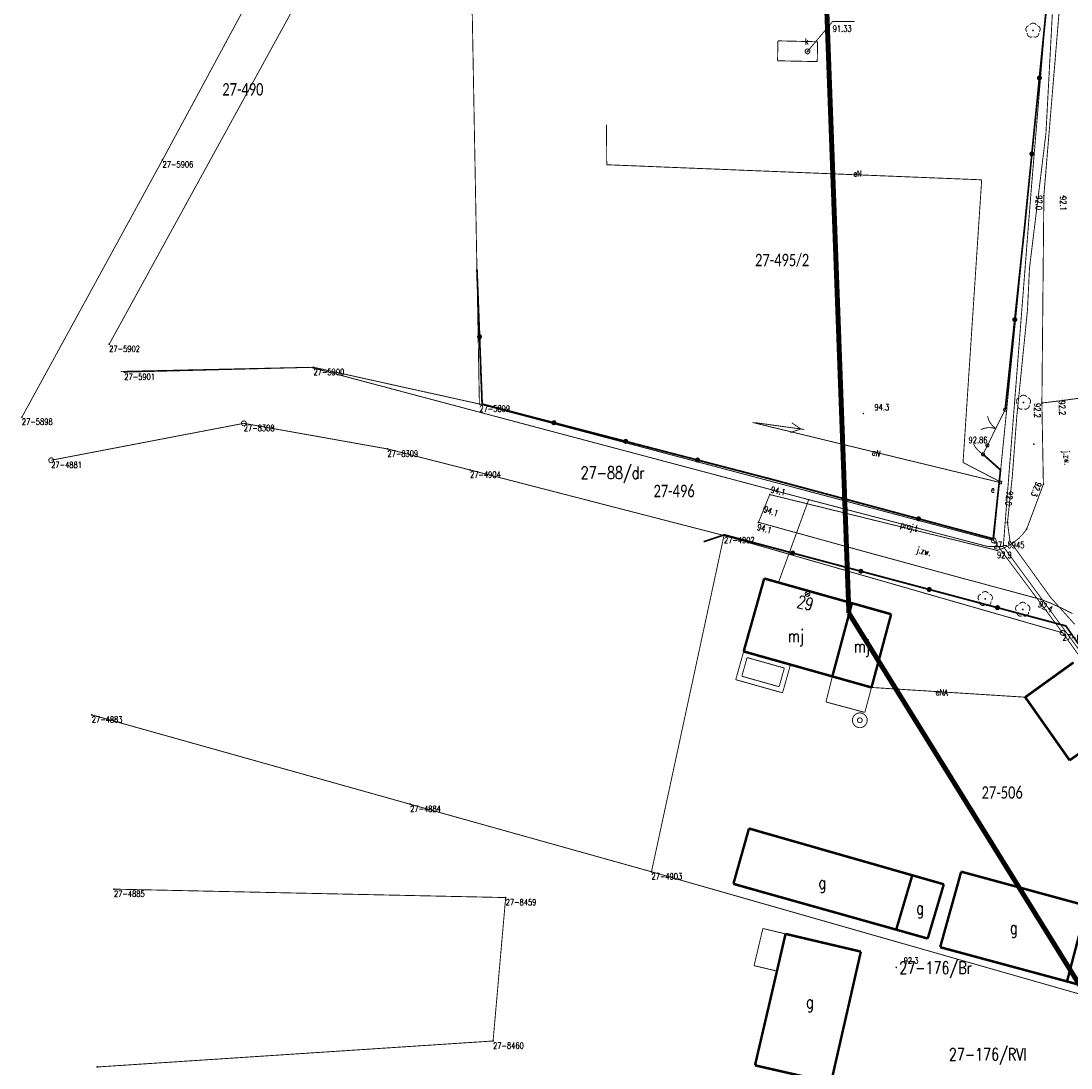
# Model space of a CAD drawing. Header units: metres. Extents: x 7542868 to 7543897, y 5828496 to 5830561.
# Tile 87 of 122: x 7543007 to 7543113, y 5830287 to 5830393. Entities that reach past the tile are written whole.
import ezdxf
from ezdxf.enums import TextEntityAlignment as Align

# ---------------------------------------------------------------- set-up
doc = ezdxf.new("R2010")
doc.units = ezdxf.units.M
doc.header["$MEASUREMENT"] = 0
for name, color, linetype in [('ADRESY_EADTD_T_0', 7, 'Continuous'), ('ADRESY_EAPADR_T_0', 7, 'Continuous'), ('BDOT500_KTJZ_E_T_0', 7, 'Continuous'), ('BDOT500_KTJZ_L_0', 7, 'Continuous'), ('BDOT500_KTOK_L_1', 7, 'Continuous'), ('BDOT500_KTOK_L_3', 7, 'Continuous'), ('BDOT500_KTOK_L_4', 7, 'Continuous'), ('BDOT500_OBOP_T_1', 7, 'Continuous'), ('BDOT500_RTPW_T_0', 7, 'Continuous'), ('BDOT500_RTPW_T_1', 7, 'Continuous'), ('BUDYNKI_EGBB_E_T_0', 7, 'Continuous'), ('BUDYNKI_EGBB_L_0', 7, 'Continuous'), ('BUDYNKI_EGBE_L_1', 7, 'Continuous'), ('BUDYNKI_EGBE_L_8', 7, 'Continuous'), ('GESUT_SUPE_E_T_3', 7, 'Continuous'), ('GESUT_SUPE_L_2', 7, 'Continuous'), ('GESUT_SUPE_L_3', 7, 'Continuous'), ('GESUT_SUPP_E_T_6', 7, 'Continuous'), ('GESUT_SUPP_L_6', 7, 'Continuous'), ('GESUT_SUTE_T_0', 7, 'Continuous'), ('GESUT_SUTK_T_0', 7, 'Continuous'), ('GESUT_SUUE_E_T_2', 7, 'Continuous'), ('GESUT_SUUE_L_3', 7, 'Continuous'), ('GESUT_SUUK_E_T_1', 7, 'Continuous'), ('GESUT_SUUK_E_T_3', 7, 'Continuous'), ('GESUT_SUUK_L_1', 7, 'Continuous'), ('GESUT_SUUK_T_4', 7, 'Continuous'), ('GESUT_SUUW_T_1', 7, 'Continuous'), ('GLOWNA_BAZA_DZIALKI', 7, 'Continuous'), ('GLOWNA_BAZA_NUMERY_PUNKTOW', 7, 'Continuous'), ('GLOWNA_BAZA_PUNKTY', 7, 'Continuous'), ('LINIA_DRZEW', 7, 'Continuous'), ('SZUMIN_511-1_DROGA_POM_UZUPEL__', 7, 'Continuous')]:
    doc.layers.add(name, color=color, linetype=linetype)
doc.layers.add('Numery_dzialek', color=7, linetype='Continuous', lineweight=13)
doc.styles.add('Legend', font='calibri.ttf')
doc.styles.add('STYL_ARIAL', font='simplex', dxfattribs={"width": 0.75, "oblique": 0.1})

msp = doc.modelspace()

# ---------------------------------------------------------------- linework, layer by layer
at = {"layer": 'ADRESY_EAPADR_T_0', "color": 7, "const_width": 0.09}
for points in [[(7543086.6564, 5830335.0708), (7543086.7779, 5830334.9994), (7543086.8414, 5830334.8737), (7543086.8269, 5830334.7336), (7543086.739, 5830334.6236), (7543086.6055, 5830334.5786), (7543086.4689, 5830334.6129), (7543086.3725, 5830334.7156), (7543086.3469, 5830334.8541), (7543086.4003, 5830334.9845), (7543086.5157, 5830335.0653), (7543086.6564, 5830335.0708)], [(7543086.3811, 5830334.7), (7543086.81, 5830334.9568)], [(7543086.724, 5830334.6139), (7543086.4672, 5830335.0428)]]:
    msp.add_lwpolyline(points, dxfattribs=at)
at = {"layer": 'BDOT500_KTJZ_L_0', "color": 7, "const_width": 0.09}
for points in [[(7543110.42, 5830375.01), (7543112.07, 5830394.87)], [(7543110.22, 5830354.08), (7543110.42, 5830375.01)], [(7543110.22, 5830354.08), (7543112.29, 5830354.33)], [(7543110.37, 5830345.89), (7543110.22, 5830354.08)], [(7543112.29, 5830354.33), (7543114.11, 5830354.58)], [(7543108.68, 5830341.35), (7543110.37, 5830345.89)], [(7543082.22, 5830343.46), (7543082.78, 5830344.85)], [(7543082.78, 5830344.85), (7543105.7, 5830339.22)], [(7543081.65, 5830342.05), (7543082.22, 5830343.46)], [(7543110.12, 5830334.28), (7543100.6222, 5830336.8413), (7543091.1322, 5830339.4313), (7543081.65, 5830342.05)], [(7543108.68, 5830341.35), (7543108.2979, 5830340.8584), (7543107.8616, 5830340.4142), (7543107.3769, 5830340.0235), (7543106.8503, 5830339.6914), (7543106.2888, 5830339.4223), (7543105.7, 5830339.22)], [(7543110.12, 5830334.28), (7543111.2002, 5830333.8566), (7543112.2577, 5830333.3795), (7543113.29, 5830332.85)]]:
    msp.add_lwpolyline(points, dxfattribs=at)
at = {"layer": 'BDOT500_KTOK_L_1', "color": 7, "const_width": 0.09}
for points in [[(7543105.5693, 5830351.4981), (7543105.2747, 5830351.7444), (7543105.0326, 5830352.0424), (7543104.8518, 5830352.3813), (7543104.7392, 5830352.7484)], [(7543105.9033, 5830352.1696), (7543106.52, 5830353.41)], [(7543106.3855, 5830353.306), (7543106.3501, 5830353.4168), (7543106.3943, 5830353.5244), (7543106.4972, 5830353.5785), (7543106.6108, 5830353.5537), (7543106.682, 5830353.4617), (7543106.6773, 5830353.3455), (7543106.599, 5830353.2595), (7543106.4838, 5830353.2439), (7543106.3855, 5830353.306)], [(7543105.2354, 5830350.8265), (7543105.9033, 5830352.1696)], [(7543104.0714, 5830351.4053), (7543104.4321, 5830351.5371), (7543104.8113, 5830351.5975), (7543105.1951, 5830351.5844), (7543105.5693, 5830351.4981)], [(7543104.73, 5830349.81), (7543105.3467, 5830351.0504)], [(7543104.5955, 5830349.706), (7543104.5601, 5830349.8168), (7543104.6043, 5830349.9244), (7543104.7072, 5830349.9785), (7543104.8208, 5830349.9537), (7543104.892, 5830349.8617), (7543104.8873, 5830349.7455), (7543104.809, 5830349.6595), (7543104.6938, 5830349.6439), (7543104.5955, 5830349.706)]]:
    msp.add_lwpolyline(points, dxfattribs=at)
at = {"layer": 'BDOT500_KTOK_L_3', "color": 7, "const_width": 0.09}
for points in [[(7543103.3511, 5830349.9144), (7543103.3422, 5830349.9414)], [(7543103.3897, 5830349.8351), (7543103.3511, 5830349.9144)], [(7543103.4314, 5830349.7618), (7543103.3897, 5830349.8351)], [(7543103.473, 5830349.6885), (7543103.4314, 5830349.7618)], [(7543103.5265, 5830349.6167), (7543103.473, 5830349.6885)], [(7543103.5711, 5830349.5494), (7543103.5265, 5830349.6167)], [(7543103.6336, 5830349.4732), (7543103.5711, 5830349.5494)], [(7543104.505, 5830349.36), (7543104.73, 5830349.81)], [(7543104.5955, 5830349.706), (7543104.5601, 5830349.8168), (7543104.6043, 5830349.9244), (7543104.7072, 5830349.9785), (7543104.8208, 5830349.9537), (7543104.892, 5830349.8617), (7543104.8873, 5830349.7455), (7543104.809, 5830349.6595), (7543104.6938, 5830349.6439), (7543104.5955, 5830349.706)], [(7543103.6872, 5830349.4014), (7543103.6336, 5830349.4732)], [(7543103.7557, 5830349.3372), (7543103.6872, 5830349.4014)], [(7543103.8212, 5830349.2669), (7543103.7557, 5830349.3372)], [(7543103.8897, 5830349.2027), (7543103.8212, 5830349.2669)], [(7543103.9612, 5830349.1444), (7543103.8897, 5830349.2027)], [(7543104.0386, 5830349.0757), (7543103.9612, 5830349.1444)], [(7543104.1131, 5830349.0234), (7543104.0386, 5830349.0757)], [(7543104.1455, 5830348.806), (7543104.1101, 5830348.9168), (7543104.1543, 5830349.0244), (7543104.2572, 5830349.0785), (7543104.3708, 5830349.0537), (7543104.442, 5830348.9617), (7543104.4373, 5830348.8455), (7543104.359, 5830348.7595), (7543104.2438, 5830348.7439), (7543104.1455, 5830348.806)], [(7543104.1966, 5830348.9667), (7543104.1131, 5830349.0234)], [(7543104.28, 5830348.91), (7543104.1966, 5830348.9667)], [(7543104.28, 5830348.91), (7543104.505, 5830349.36)]]:
    msp.add_lwpolyline(points, dxfattribs=at)
at = {"layer": 'BDOT500_KTOK_L_4', "color": 7, "const_width": 0.175}
for points in [[(7543110.73, 5830394.48), (7543109.97, 5830386.84)], [(7543109.97, 5830386.84), (7543109.21, 5830379.2)], [(7543109.8355, 5830386.736), (7543109.8001, 5830386.8468), (7543109.8443, 5830386.9544), (7543109.9472, 5830387.0085), (7543110.0608, 5830386.9837), (7543110.132, 5830386.8917), (7543110.1273, 5830386.7755), (7543110.049, 5830386.6895), (7543109.9338, 5830386.6739), (7543109.8355, 5830386.736)], [(7543109.21, 5830379.2), (7543108.45, 5830371.56)], [(7543109.0755, 5830379.096), (7543109.0401, 5830379.2068), (7543109.0843, 5830379.3144), (7543109.1872, 5830379.3685), (7543109.3008, 5830379.3437), (7543109.372, 5830379.2517), (7543109.3673, 5830379.1355), (7543109.289, 5830379.0495), (7543109.1738, 5830379.0339), (7543109.0755, 5830379.096)], [(7543108.45, 5830371.56), (7543107.485, 5830362.485)], [(7543053.5248, 5830360.7669), (7543053.2625, 5830367.5611)], [(7543107.485, 5830362.485), (7543106.52, 5830353.41)], [(7543107.3505, 5830362.381), (7543107.3151, 5830362.4918), (7543107.3593, 5830362.5994), (7543107.4622, 5830362.6535), (7543107.5758, 5830362.6287), (7543107.647, 5830362.5367), (7543107.6423, 5830362.4205), (7543107.564, 5830362.3345), (7543107.4488, 5830362.3189), (7543107.3505, 5830362.381)], [(7543053.3903, 5830360.663), (7543053.355, 5830360.7738), (7543053.3991, 5830360.8813), (7543053.502, 5830360.9354), (7543053.6157, 5830360.9106), (7543053.6868, 5830360.8186), (7543053.6821, 5830360.7024), (7543053.6039, 5830360.6164), (7543053.4886, 5830360.6008), (7543053.3903, 5830360.663)], [(7543053.7872, 5830353.9727), (7543053.5248, 5830360.7669)], [(7543053.7872, 5830353.9727), (7543061.0254, 5830352.0921)], [(7543060.8909, 5830351.9881), (7543060.8555, 5830352.0989), (7543060.8997, 5830352.2065), (7543061.0026, 5830352.2605), (7543061.1162, 5830352.2358), (7543061.1873, 5830352.1437), (7543061.1827, 5830352.0276), (7543061.1044, 5830351.9415), (7543060.9892, 5830351.926), (7543060.8909, 5830351.9881)], [(7543061.0254, 5830352.0921), (7543068.2636, 5830350.2114)], [(7543068.1291, 5830350.1074), (7543068.0937, 5830350.2182), (7543068.1379, 5830350.3258), (7543068.2408, 5830350.3798), (7543068.3544, 5830350.3551), (7543068.4255, 5830350.2631), (7543068.4209, 5830350.1469), (7543068.3426, 5830350.0609), (7543068.2274, 5830350.0453), (7543068.1291, 5830350.1074)], [(7543068.2636, 5830350.2114), (7543075.5018, 5830348.3307)], [(7543075.3673, 5830348.2267), (7543075.3319, 5830348.3375), (7543075.3761, 5830348.4451), (7543075.479, 5830348.4992), (7543075.5926, 5830348.4744), (7543075.6637, 5830348.3824), (7543075.6591, 5830348.2662), (7543075.5808, 5830348.1802), (7543075.4656, 5830348.1646), (7543075.3673, 5830348.2267)], [(7543106.05, 5830347.33), (7543104.28, 5830348.91)], [(7543075.5018, 5830348.3307), (7543082.74, 5830346.45)], [(7543082.74, 5830346.45), (7543090.2633, 5830344.43)], [(7543105.31, 5830340.39), (7543106.05, 5830347.33)], [(7543090.1288, 5830344.326), (7543090.0935, 5830344.4368), (7543090.1376, 5830344.5444), (7543090.2406, 5830344.5985), (7543090.3542, 5830344.5737), (7543090.4253, 5830344.4817), (7543090.4206, 5830344.3655), (7543090.3424, 5830344.2795), (7543090.2271, 5830344.2639), (7543090.1288, 5830344.326)], [(7543090.2633, 5830344.43), (7543097.7867, 5830342.41)], [(7543097.6522, 5830342.306), (7543097.6168, 5830342.4168), (7543097.6609, 5830342.5244), (7543097.7639, 5830342.5785), (7543097.8775, 5830342.5537), (7543097.9486, 5830342.4617), (7543097.944, 5830342.3455), (7543097.8657, 5830342.2595), (7543097.7505, 5830342.2439), (7543097.6522, 5830342.306)], [(7543097.7867, 5830342.41), (7543105.31, 5830340.39)], [(7543076.1173, 5830340.0962), (7543078.2, 5830340.79)], [(7543078.2, 5830340.79), (7543085.086, 5830338.954)], [(7543084.9515, 5830338.85), (7543084.9161, 5830338.9608), (7543084.9603, 5830339.0684), (7543085.0632, 5830339.1225), (7543085.1768, 5830339.0977), (7543085.248, 5830339.0057), (7543085.2433, 5830338.8895), (7543085.165, 5830338.8035), (7543085.0498, 5830338.7879), (7543084.9515, 5830338.85)], [(7543085.086, 5830338.954), (7543091.972, 5830337.118)], [(7543091.8375, 5830337.014), (7543091.8021, 5830337.1248), (7543091.8463, 5830337.2324), (7543091.9492, 5830337.2865), (7543092.0628, 5830337.2617), (7543092.134, 5830337.1697), (7543092.1293, 5830337.0535), (7543092.051, 5830336.9675), (7543091.9358, 5830336.9519), (7543091.8375, 5830337.014)], [(7543091.972, 5830337.118), (7543098.858, 5830335.282)], [(7543098.7235, 5830335.178), (7543098.6881, 5830335.2888), (7543098.7323, 5830335.3964), (7543098.8352, 5830335.4505), (7543098.9488, 5830335.4257), (7543099.02, 5830335.3337), (7543099.0153, 5830335.2175), (7543098.937, 5830335.1315), (7543098.8218, 5830335.1159), (7543098.7235, 5830335.178)], [(7543098.858, 5830335.282), (7543105.744, 5830333.446)], [(7543105.6095, 5830333.342), (7543105.5741, 5830333.4528), (7543105.6183, 5830333.5604), (7543105.7212, 5830333.6145), (7543105.8348, 5830333.5897), (7543105.906, 5830333.4977), (7543105.9013, 5830333.3815), (7543105.823, 5830333.2955), (7543105.7078, 5830333.2799), (7543105.6095, 5830333.342)], [(7543105.744, 5830333.446), (7543112.63, 5830331.61)], [(7543112.63, 5830331.61), (7543117.2426, 5830325.0207)]]:
    msp.add_lwpolyline(points, dxfattribs=at)
at = {"layer": 'BDOT500_OBOP_T_1', "color": 3, "const_width": 0.09}
for points in [[(7543108.6912, 5830391.5045), (7543108.6036, 5830391.6773), (7543108.6138, 5830391.8707), (7543108.7192, 5830392.0331), (7543108.8916, 5830392.1214)], [(7543109.0029, 5830392.2022), (7543109.1401, 5830392.3389), (7543109.3272, 5830392.389), (7543109.5143, 5830392.3389), (7543109.6515, 5830392.2022)], [(7543109.7627, 5830392.1214), (7543109.9351, 5830392.0331), (7543110.0405, 5830391.8707), (7543110.0507, 5830391.6773), (7543109.9631, 5830391.5045)], [(7543109.2584, 5830390.9925), (7543109.0671, 5830390.9626), (7543108.8863, 5830391.0321), (7543108.7644, 5830391.1825), (7543108.7337, 5830391.3737)], [(7543109.3272, 5830391.6839), (7543109.359, 5830391.6707), (7543109.3722, 5830391.6389), (7543109.359, 5830391.6071), (7543109.3272, 5830391.5939), (7543109.2953, 5830391.6071), (7543109.2822, 5830391.6389), (7543109.2953, 5830391.6707), (7543109.3272, 5830391.6839)], [(7543109.9206, 5830391.3737), (7543109.8899, 5830391.1825), (7543109.768, 5830391.0321), (7543109.5872, 5830390.9626), (7543109.3959, 5830390.9925)], [(7543108.0357, 5830354.6933), (7543108.1729, 5830354.83), (7543108.36, 5830354.8801), (7543108.5471, 5830354.83), (7543108.6843, 5830354.6933)], [(7543107.7241, 5830353.9956), (7543107.6364, 5830354.1684), (7543107.6467, 5830354.3618), (7543107.7521, 5830354.5243), (7543107.9245, 5830354.6125)], [(7543108.2913, 5830353.4836), (7543108.0999, 5830353.4537), (7543107.9192, 5830353.5232), (7543107.7972, 5830353.6736), (7543107.7666, 5830353.8648)], [(7543108.36, 5830354.175), (7543108.3918, 5830354.1618), (7543108.405, 5830354.13), (7543108.3918, 5830354.0982), (7543108.36, 5830354.085), (7543108.3282, 5830354.0982), (7543108.315, 5830354.13), (7543108.3282, 5830354.1618), (7543108.36, 5830354.175)], [(7543108.9535, 5830353.8648), (7543108.9228, 5830353.6736), (7543108.8008, 5830353.5232), (7543108.6201, 5830353.4537), (7543108.4288, 5830353.4836)], [(7543108.7956, 5830354.6125), (7543108.9679, 5830354.5243), (7543109.0733, 5830354.3618), (7543109.0836, 5830354.1684), (7543108.996, 5830353.9956)], [(7543103.874, 5830334.1957), (7543103.7864, 5830334.3684), (7543103.7967, 5830334.5618), (7543103.9021, 5830334.7243), (7543104.0744, 5830334.8125)], [(7543104.1857, 5830334.8934), (7543104.3229, 5830335.03), (7543104.51, 5830335.0801), (7543104.6971, 5830335.03), (7543104.8343, 5830334.8934)], [(7543104.9455, 5830334.8125), (7543105.1179, 5830334.7243), (7543105.2233, 5830334.5618), (7543105.2336, 5830334.3684), (7543105.1459, 5830334.1957)], [(7543104.4412, 5830333.6837), (7543104.2499, 5830333.6537), (7543104.0692, 5830333.7232), (7543103.9472, 5830333.8736), (7543103.9165, 5830334.0649)], [(7543104.51, 5830334.375), (7543104.5418, 5830334.3618), (7543104.555, 5830334.33), (7543104.5418, 5830334.2982), (7543104.51, 5830334.285), (7543104.4782, 5830334.2982), (7543104.465, 5830334.33), (7543104.4782, 5830334.3618), (7543104.51, 5830334.375)], [(7543105.1034, 5830334.0649), (7543105.0728, 5830333.8736), (7543104.9508, 5830333.7232), (7543104.7701, 5830333.6537), (7543104.5787, 5830333.6837)], [(7543107.6541, 5830333.1256), (7543107.5664, 5830333.2984), (7543107.5767, 5830333.4918), (7543107.6821, 5830333.6543), (7543107.8545, 5830333.7425)], [(7543107.9657, 5830333.8233), (7543108.1029, 5830333.96), (7543108.29, 5830334.0101), (7543108.4771, 5830333.96), (7543108.6143, 5830333.8233)], [(7543108.7256, 5830333.7425), (7543108.8979, 5830333.6543), (7543109.0033, 5830333.4918), (7543109.0136, 5830333.2984), (7543108.926, 5830333.1256)], [(7543108.2213, 5830332.6136), (7543108.0299, 5830332.5837), (7543107.8492, 5830332.6532), (7543107.7272, 5830332.8036), (7543107.6966, 5830332.9948)], [(7543108.29, 5830333.305), (7543108.3218, 5830333.2918), (7543108.335, 5830333.26), (7543108.3218, 5830333.2282), (7543108.29, 5830333.215), (7543108.2582, 5830333.2282), (7543108.245, 5830333.26), (7543108.2582, 5830333.2918), (7543108.29, 5830333.305)], [(7543108.8835, 5830332.9948), (7543108.8528, 5830332.8036), (7543108.7308, 5830332.6532), (7543108.5501, 5830332.5837), (7543108.3588, 5830332.6136)]]:
    msp.add_lwpolyline(points, dxfattribs=at)
at = {"layer": 'BDOT500_RTPW_T_0', "color": 7, "const_width": 0.075}
for points in [[(7543110.42, 5830375.055), (7543110.4518, 5830375.0418), (7543110.465, 5830375.01), (7543110.4518, 5830374.9782), (7543110.42, 5830374.965), (7543110.3882, 5830374.9782), (7543110.375, 5830375.01), (7543110.3882, 5830375.0418), (7543110.42, 5830375.055)], [(7543112.42, 5830374.985), (7543112.4518, 5830374.9718), (7543112.465, 5830374.94), (7543112.4518, 5830374.9082), (7543112.42, 5830374.895), (7543112.3882, 5830374.9082), (7543112.375, 5830374.94), (7543112.3882, 5830374.9718), (7543112.42, 5830374.985)], [(7543110.22, 5830354.125), (7543110.2518, 5830354.1118), (7543110.265, 5830354.08), (7543110.2518, 5830354.0482), (7543110.22, 5830354.035), (7543110.1882, 5830354.0482), (7543110.175, 5830354.08), (7543110.1882, 5830354.1118), (7543110.22, 5830354.125)], [(7543112.29, 5830354.375), (7543112.3218, 5830354.3618), (7543112.335, 5830354.33), (7543112.3218, 5830354.2982), (7543112.29, 5830354.285), (7543112.2582, 5830354.2982), (7543112.245, 5830354.33), (7543112.2582, 5830354.3618), (7543112.29, 5830354.375)], [(7543092.2647, 5830353.0203), (7543092.2516, 5830352.9885), (7543092.2197, 5830352.9753), (7543092.1879, 5830352.9885), (7543092.1747, 5830353.0203), (7543092.1879, 5830353.0521), (7543092.2197, 5830353.0653), (7543092.2516, 5830353.0521), (7543092.2647, 5830353.0203)], [(7543110.37, 5830345.935), (7543110.4018, 5830345.9218), (7543110.415, 5830345.89), (7543110.4018, 5830345.8582), (7543110.37, 5830345.845), (7543110.3382, 5830345.8582), (7543110.325, 5830345.89), (7543110.3382, 5830345.9218), (7543110.37, 5830345.935)], [(7543082.78, 5830344.895), (7543082.8118, 5830344.8818), (7543082.825, 5830344.85), (7543082.8118, 5830344.8182), (7543082.78, 5830344.805), (7543082.7482, 5830344.8182), (7543082.735, 5830344.85), (7543082.7482, 5830344.8818), (7543082.78, 5830344.895)], [(7543082.22, 5830343.505), (7543082.2518, 5830343.4918), (7543082.265, 5830343.46), (7543082.2518, 5830343.4282), (7543082.22, 5830343.415), (7543082.1882, 5830343.4282), (7543082.175, 5830343.46), (7543082.1882, 5830343.4918), (7543082.22, 5830343.505)], [(7543081.65, 5830342.095), (7543081.6818, 5830342.0818), (7543081.695, 5830342.05), (7543081.6818, 5830342.0182), (7543081.65, 5830342.005), (7543081.6182, 5830342.0182), (7543081.605, 5830342.05), (7543081.6182, 5830342.0818), (7543081.65, 5830342.095)], [(7543105.7, 5830339.265), (7543105.7318, 5830339.2518), (7543105.745, 5830339.22), (7543105.7318, 5830339.1882), (7543105.7, 5830339.175), (7543105.6682, 5830339.1882), (7543105.655, 5830339.22), (7543105.6682, 5830339.2518), (7543105.7, 5830339.265)], [(7543110.12, 5830334.325), (7543110.1518, 5830334.3118), (7543110.165, 5830334.28), (7543110.1518, 5830334.2482), (7543110.12, 5830334.235), (7543110.0882, 5830334.2482), (7543110.075, 5830334.28), (7543110.0882, 5830334.3118), (7543110.12, 5830334.325)], [(7543095.5842, 5830297.175), (7543095.571, 5830297.1432), (7543095.5392, 5830297.13), (7543095.5074, 5830297.1432), (7543095.4942, 5830297.175), (7543095.5074, 5830297.2068), (7543095.5392, 5830297.22), (7543095.571, 5830297.2068), (7543095.5842, 5830297.175)]]:
    msp.add_lwpolyline(points, dxfattribs=at)
at = {"layer": 'BDOT500_RTPW_T_1', "color": 7, "const_width": 0.075}
msp.add_lwpolyline([(7543104.73, 5830349.855), (7543104.7618, 5830349.8418), (7543104.775, 5830349.81), (7543104.7618, 5830349.7782), (7543104.73, 5830349.765), (7543104.6982, 5830349.7782), (7543104.685, 5830349.81), (7543104.6982, 5830349.8418), (7543104.73, 5830349.855)], dxfattribs=at)
at = {"layer": 'BUDYNKI_EGBB_L_0', "color": 34, "const_width": 0.25}
for points in [[(7543082.224, 5830336.3882), (7543080.1549, 5830329.0326)], [(7543091.0727, 5830333.8994), (7543082.224, 5830336.3882)], [(7543091.0727, 5830333.8994), (7543089.0939, 5830326.5145)], [(7543095.0211, 5830332.7867), (7543091.0727, 5830333.8994)], [(7543095.0211, 5830332.7867), (7543093.0422, 5830325.4018)], [(7543084.8749, 5830327.7053), (7543080.1549, 5830329.0326)], [(7543089.0939, 5830326.5145), (7543084.8749, 5830327.7053)], [(7543113.4078, 5830327.9241), (7543108.5414, 5830324.4197)], [(7543093.0422, 5830325.4018), (7543089.0939, 5830326.5145)], [(7543108.5414, 5830324.4197), (7543113.0164, 5830318.0599)], [(7543114.569, 5830319.1608), (7543113.0164, 5830318.0599)], [(7543079.118, 5830305.6019), (7543080.6893, 5830311.1837)], [(7543080.6893, 5830311.1837), (7543097.1547, 5830306.4676)], [(7543097.1547, 5830306.4676), (7543095.5326, 5830300.9855)], [(7543100.3315, 5830305.5596), (7543097.1547, 5830306.4676)], [(7543102.0829, 5830306.832), (7543099.9657, 5830299.2161)], [(7543114.7489, 5830303.3897), (7543102.0829, 5830306.832)], [(7543081.4329, 5830304.9479), (7543079.118, 5830305.6019)], [(7543100.3315, 5830305.5596), (7543098.7094, 5830300.0875)], [(7543081.4329, 5830304.9479), (7543095.5326, 5830300.9855)], [(7543114.7489, 5830303.3897), (7543112.7517, 5830295.7646)], [(7543098.7094, 5830300.0875), (7543095.5326, 5830300.9855)], [(7543084.3739, 5830300.5577), (7543083.5099, 5830296.8111)], [(7543091.9675, 5830298.7703), (7543084.3739, 5830300.5577)], [(7543088.9591, 5830285.5574), (7543091.9675, 5830298.7703)], [(7543112.7517, 5830295.7646), (7543099.9657, 5830299.2161)], [(7543083.5099, 5830296.8111), (7543081.2957, 5830287.3043)], [(7543117.1407, 5830294.565), (7543112.7517, 5830295.7646)], [(7543081.2957, 5830287.3043), (7543088.9591, 5830285.5574)]]:
    msp.add_lwpolyline(points, dxfattribs=at)
at = {"layer": 'BUDYNKI_EGBE_L_1', "color": 7, "const_width": 0.09}
for points in [[(7543079.3546, 5830326.1866), (7543080.1549, 5830329.0326)], [(7543079.9713, 5830326.5326), (7543080.5009, 5830328.4159)], [(7543080.1549, 5830329.0326), (7543084.8749, 5830327.7053)], [(7543080.5009, 5830328.4159), (7543084.2582, 5830327.3593)], [(7543084.2582, 5830327.3593), (7543083.7286, 5830325.476)], [(7543084.8749, 5830327.7053), (7543084.0746, 5830324.8593)], [(7543083.7286, 5830325.476), (7543079.9713, 5830326.5326)], [(7543084.0746, 5830324.8593), (7543079.3546, 5830326.1866)]]:
    msp.add_lwpolyline(points, dxfattribs=at)
at = {"layer": 'BUDYNKI_EGBE_L_8', "color": 7, "const_width": 0.09}
for points in [[(7543089.0939, 5830326.5145), (7543088.4517, 5830323.9396)], [(7543093.0422, 5830325.4018), (7543089.0939, 5830326.5145)], [(7543092.3696, 5830322.8868), (7543093.0422, 5830325.4018)], [(7543088.4517, 5830323.9396), (7543092.3696, 5830322.8868)], [(7543082.0898, 5830301.1019), (7543081.2057, 5830297.3552)], [(7543084.3739, 5830300.5577), (7543082.0898, 5830301.1019)], [(7543083.5099, 5830296.8111), (7543084.3739, 5830300.5577)], [(7543081.2057, 5830297.3552), (7543083.5099, 5830296.8111)]]:
    msp.add_lwpolyline(points, dxfattribs=at)
at = {"layer": 'GESUT_SUPE_L_2', "color": 1, "const_width": 0.09}
for points in [[(7543111.33, 5830394.37), (7543110.63, 5830381.28)], [(7543110.63, 5830381.28), (7543108.97, 5830367.68)], [(7543108.97, 5830367.68), (7543108.77, 5830363.48)], [(7543108.77, 5830363.48), (7543107.69, 5830352.73)], [(7543107.69, 5830352.73), (7543107.24, 5830346.7)], [(7543107.24, 5830346.7), (7543106.75, 5830342.03)], [(7543106.75, 5830342.03), (7543107, 5830340.16)], [(7543107, 5830340.16), (7543111.12, 5830334.45)], [(7543111.12, 5830334.45), (7543113.53, 5830331.77)]]:
    msp.add_lwpolyline(points, dxfattribs=at)
at = {"layer": 'GESUT_SUPE_L_3', "color": 1, "const_width": 0.09}
for points in [[(7543066.35, 5830378.1), (7543066.3215, 5830382.1397)], [(7543104.15, 5830376.58), (7543066.35, 5830378.1)], [(7543102.27, 5830348.08), (7543104.15, 5830376.58)], [(7543081.0642, 5830352.1325), (7543081.08, 5830352.11)], [(7543081.08, 5830352.11), (7543105.9356, 5830346.0807)], [(7543086.2646, 5830351.4126), (7543081.3118, 5830352.0982)], [(7543085.9179, 5830351.4606), (7543084.9959, 5830352.093)], [(7543085.9179, 5830351.4606), (7543084.8588, 5830351.1024)], [(7543106.17, 5830346.06), (7543102.27, 5830348.08)], [(7543093.0422, 5830325.4018), (7543108.5414, 5830324.4197)]]:
    msp.add_lwpolyline(points, dxfattribs=at)
at = {"layer": 'GESUT_SUPP_L_6', "color": 30, "const_width": 0.09}
for points in [[(7543109.1428, 5830375.5504), (7543110.7773, 5830395.2278)], [(7543106.3289, 5830339.6087), (7543109.1428, 5830375.5504)], [(7543036.4827, 5830357.6811), (7543017.3435, 5830357.2641)], [(7543086.7103, 5830344.3379), (7543036.4827, 5830357.6811)], [(7543086.7103, 5830344.3379), (7543083.6599, 5830335.9843)], [(7543104.7713, 5830339.6094), (7543086.7103, 5830344.3379)], [(7543106.3289, 5830339.6087), (7543104.7713, 5830339.6094)], [(7543142.0184, 5830290.956), (7543106.3289, 5830339.6087)]]:
    msp.add_lwpolyline(points, dxfattribs=at)
at = {"layer": 'GESUT_SUTE_T_0', "color": 1, "const_width": 0.09}
msp.add_lwpolyline([(7543106.75, 5830342.0925), (7543106.7942, 5830342.0742), (7543106.8125, 5830342.03), (7543106.7942, 5830341.9858), (7543106.75, 5830341.9675), (7543106.7058, 5830341.9858), (7543106.6875, 5830342.03), (7543106.7058, 5830342.0742), (7543106.75, 5830342.0925)], dxfattribs=at)
at = {"layer": 'GESUT_SUTK_T_0', "color": 34, "const_width": 0.09}
for points in [[(7543086.59, 5830389.53), (7543089.1269, 5830392.5438)], [(7543089.1269, 5830392.5438), (7543091.3526, 5830392.5438)], [(7543086.59, 5830389.5925), (7543086.6342, 5830389.5742), (7543086.6525, 5830389.53), (7543086.6342, 5830389.4858), (7543086.59, 5830389.4675), (7543086.5458, 5830389.4858), (7543086.5275, 5830389.53), (7543086.5458, 5830389.5742), (7543086.59, 5830389.5925)]]:
    msp.add_lwpolyline(points, dxfattribs=at)
at = {"layer": 'GESUT_SUUE_L_3', "color": 7, "const_width": 0.09}
for points in [[(7543105.95, 5830346.23), (7543105.92, 5830345.92)], [(7543105.92, 5830345.92), (7543106.15, 5830345.92)], [(7543106.1779, 5830346.2079), (7543105.95, 5830346.23)], [(7543106.15, 5830345.92), (7543106.1779, 5830346.2079)]]:
    msp.add_lwpolyline(points, dxfattribs=at)
at = {"layer": 'GESUT_SUUK_L_1', "color": 7, "const_width": 0.09}
for points in [[(7543083.57, 5830388.58), (7543083.61, 5830390.59)], [(7543083.61, 5830390.59), (7543087.61, 5830390.5)], [(7543087.61, 5830390.5), (7543087.57, 5830388.5)], [(7543087.57, 5830388.5), (7543083.57, 5830388.58)]]:
    msp.add_lwpolyline(points, dxfattribs=at)
at = {"layer": 'GESUT_SUUK_T_4', "color": 7, "const_width": 0.09}
msp.add_lwpolyline([(7543086.59, 5830389.78), (7543086.7252, 5830389.7403), (7543086.8174, 5830389.6339), (7543086.8375, 5830389.4944), (7543086.7789, 5830389.3663), (7543086.6604, 5830389.2901), (7543086.5196, 5830389.2901), (7543086.4011, 5830389.3663), (7543086.3425, 5830389.4944), (7543086.3626, 5830389.6339), (7543086.4548, 5830389.7403), (7543086.59, 5830389.78)], dxfattribs=at)
at = {"layer": 'GESUT_SUUW_T_1', "color": 7, "const_width": 0.09}
for points in [[(7543091.8651, 5830322.8431), (7543092.1086, 5830322.8025), (7543092.3257, 5830322.685), (7543092.493, 5830322.5034), (7543092.5921, 5830322.2773), (7543092.6125, 5830322.0312), (7543092.5519, 5830321.7919), (7543092.4169, 5830321.5852), (7543092.222, 5830321.4335), (7543091.9885, 5830321.3534), (7543091.7416, 5830321.3534), (7543091.5081, 5830321.4335), (7543091.3133, 5830321.5852), (7543091.1782, 5830321.7919), (7543091.1176, 5830322.0312), (7543091.138, 5830322.2773), (7543091.2372, 5830322.5034), (7543091.4044, 5830322.685), (7543091.6216, 5830322.8025), (7543091.8651, 5830322.8431)], [(7543091.8651, 5830322.3431), (7543092.0002, 5830322.3035), (7543092.0925, 5830322.197), (7543092.1125, 5830322.0576), (7543092.054, 5830321.9294), (7543091.9355, 5830321.8533), (7543091.7946, 5830321.8533), (7543091.6761, 5830321.9294), (7543091.6176, 5830322.0576), (7543091.6377, 5830322.197), (7543091.7299, 5830322.3035), (7543091.8651, 5830322.3431)]]:
    msp.add_lwpolyline(points, dxfattribs=at)
at = {"layer": 'GLOWNA_BAZA_DZIALKI', "color": 92, "lineweight": 20, "const_width": 0.09}
for points in [[(7543032.3, 5830398.5), (7543021.57, 5830378.6)], [(7543016.19, 5830360.01), (7543036.92, 5830397.79)], [(7543052.75, 5830395.53), (7543053.51, 5830353.98)], [(7543105.36, 5830340.23), (7543110.72, 5830394.23)], [(7543021.57, 5830378.6), (7543007.39, 5830352.66)], [(7543036.79, 5830357.68), (7543017.71, 5830357.19)], [(7543053.51, 5830353.98), (7543036.79, 5830357.68)], [(7543053.51, 5830353.98), (7543105.36, 5830340.23)], [(7543010.34, 5830348.31), (7543029.76, 5830352.03)], [(7543029.76, 5830352.03), (7543044.24, 5830349.45)], [(7543044.24, 5830349.45), (7543052.57, 5830347.33)], [(7543052.57, 5830347.33), (7543078.17, 5830340.72)], [(7543078.17, 5830340.72), (7543070.86, 5830306.82)], [(7543078.17, 5830340.72), (7543112.31, 5830330.91)], [(7543112.31, 5830330.91), (7543105.36, 5830340.23)], [(7543141.06, 5830291.16), (7543112.31, 5830330.91)], [(7543046.53, 5830313.63), (7543014.43, 5830322.64)], [(7543070.86, 5830306.82), (7543046.53, 5830313.63)], [(7543070.86, 5830306.82), (7543142.08, 5830286.48)], [(7543016.67, 5830305.07), (7543056.16, 5830304.22)], [(7543056.16, 5830304.22), (7543054.89, 5830289.76)], [(7543054.89, 5830289.76), (7543014.98, 5830287.14)]]:
    msp.add_lwpolyline(points, dxfattribs=at)
at = {"layer": 'GLOWNA_BAZA_PUNKTY', "color": 7, "const_width": 0.09}
for points in [[(7543021.57, 5830378.645), (7543021.6018, 5830378.6318), (7543021.615, 5830378.6), (7543021.6018, 5830378.5682), (7543021.57, 5830378.555), (7543021.5382, 5830378.5682), (7543021.525, 5830378.6), (7543021.5382, 5830378.6318), (7543021.57, 5830378.645)], [(7543016.19, 5830360.055), (7543016.2218, 5830360.0418), (7543016.235, 5830360.01), (7543016.2218, 5830359.9782), (7543016.19, 5830359.965), (7543016.1582, 5830359.9782), (7543016.145, 5830360.01), (7543016.1582, 5830360.0418), (7543016.19, 5830360.055)], [(7543017.71, 5830357.235), (7543017.7418, 5830357.2218), (7543017.755, 5830357.19), (7543017.7418, 5830357.1582), (7543017.71, 5830357.145), (7543017.6782, 5830357.1582), (7543017.665, 5830357.19), (7543017.6782, 5830357.2218), (7543017.71, 5830357.235)], [(7543036.79, 5830357.725), (7543036.8218, 5830357.7118), (7543036.835, 5830357.68), (7543036.8218, 5830357.6482), (7543036.79, 5830357.635), (7543036.7582, 5830357.6482), (7543036.745, 5830357.68), (7543036.7582, 5830357.7118), (7543036.79, 5830357.725)], [(7543053.51, 5830354.025), (7543053.5418, 5830354.0118), (7543053.555, 5830353.98), (7543053.5418, 5830353.9482), (7543053.51, 5830353.935), (7543053.4782, 5830353.9482), (7543053.465, 5830353.98), (7543053.4782, 5830354.0118), (7543053.51, 5830354.025)], [(7543007.39, 5830352.705), (7543007.4218, 5830352.6918), (7543007.435, 5830352.66), (7543007.4218, 5830352.6282), (7543007.39, 5830352.615), (7543007.3582, 5830352.6282), (7543007.345, 5830352.66), (7543007.3582, 5830352.6918), (7543007.39, 5830352.705)], [(7543029.76, 5830352.28), (7543029.8952, 5830352.2403), (7543029.9874, 5830352.1339), (7543030.0075, 5830351.9944), (7543029.9489, 5830351.8663), (7543029.8304, 5830351.7901), (7543029.6896, 5830351.7901), (7543029.5711, 5830351.8663), (7543029.5125, 5830351.9944), (7543029.5326, 5830352.1339), (7543029.6248, 5830352.2403), (7543029.76, 5830352.28)], [(7543010.34, 5830348.56), (7543010.4752, 5830348.5203), (7543010.5674, 5830348.4139), (7543010.5875, 5830348.2744), (7543010.5289, 5830348.1463), (7543010.4104, 5830348.0701), (7543010.2696, 5830348.0701), (7543010.1511, 5830348.1463), (7543010.0925, 5830348.2744), (7543010.1126, 5830348.4139), (7543010.2048, 5830348.5203), (7543010.34, 5830348.56)], [(7543044.24, 5830349.495), (7543044.2718, 5830349.4818), (7543044.285, 5830349.45), (7543044.2718, 5830349.4182), (7543044.24, 5830349.405), (7543044.2082, 5830349.4182), (7543044.195, 5830349.45), (7543044.2082, 5830349.4818), (7543044.24, 5830349.495)], [(7543052.57, 5830347.375), (7543052.6018, 5830347.3618), (7543052.615, 5830347.33), (7543052.6018, 5830347.2982), (7543052.57, 5830347.285), (7543052.5382, 5830347.2982), (7543052.525, 5830347.33), (7543052.5382, 5830347.3618), (7543052.57, 5830347.375)], [(7543078.17, 5830340.765), (7543078.2018, 5830340.7518), (7543078.215, 5830340.72), (7543078.2018, 5830340.6882), (7543078.17, 5830340.675), (7543078.1382, 5830340.6882), (7543078.125, 5830340.72), (7543078.1382, 5830340.7518), (7543078.17, 5830340.765)], [(7543105.36, 5830340.48), (7543105.4952, 5830340.4403), (7543105.5874, 5830340.3339), (7543105.6075, 5830340.1944), (7543105.5489, 5830340.0663), (7543105.4304, 5830339.9901), (7543105.2896, 5830339.9901), (7543105.1711, 5830340.0663), (7543105.1125, 5830340.1944), (7543105.1326, 5830340.3339), (7543105.2248, 5830340.4403), (7543105.36, 5830340.48)], [(7543112.31, 5830331.16), (7543112.4452, 5830331.1203), (7543112.5374, 5830331.0139), (7543112.5575, 5830330.8744), (7543112.4989, 5830330.7463), (7543112.3804, 5830330.6701), (7543112.2396, 5830330.6701), (7543112.1211, 5830330.7463), (7543112.0625, 5830330.8744), (7543112.0826, 5830331.0139), (7543112.1748, 5830331.1203), (7543112.31, 5830331.16)], [(7543014.43, 5830322.685), (7543014.4618, 5830322.6718), (7543014.475, 5830322.64), (7543014.4618, 5830322.6082), (7543014.43, 5830322.595), (7543014.3982, 5830322.6082), (7543014.385, 5830322.64), (7543014.3982, 5830322.6718), (7543014.43, 5830322.685)], [(7543046.53, 5830313.675), (7543046.5618, 5830313.6618), (7543046.575, 5830313.63), (7543046.5618, 5830313.5982), (7543046.53, 5830313.585), (7543046.4982, 5830313.5982), (7543046.485, 5830313.63), (7543046.4982, 5830313.6618), (7543046.53, 5830313.675)], [(7543070.86, 5830306.865), (7543070.8918, 5830306.8518), (7543070.905, 5830306.82), (7543070.8918, 5830306.7882), (7543070.86, 5830306.775), (7543070.8282, 5830306.7882), (7543070.815, 5830306.82), (7543070.8282, 5830306.8518), (7543070.86, 5830306.865)], [(7543016.67, 5830305.115), (7543016.7018, 5830305.1018), (7543016.715, 5830305.07), (7543016.7018, 5830305.0382), (7543016.67, 5830305.025), (7543016.6382, 5830305.0382), (7543016.625, 5830305.07), (7543016.6382, 5830305.1018), (7543016.67, 5830305.115)], [(7543056.16, 5830304.265), (7543056.1918, 5830304.2518), (7543056.205, 5830304.22), (7543056.1918, 5830304.1882), (7543056.16, 5830304.175), (7543056.1282, 5830304.1882), (7543056.115, 5830304.22), (7543056.1282, 5830304.2518), (7543056.16, 5830304.265)], [(7543054.89, 5830289.805), (7543054.9218, 5830289.7918), (7543054.935, 5830289.76), (7543054.9218, 5830289.7282), (7543054.89, 5830289.715), (7543054.8582, 5830289.7282), (7543054.845, 5830289.76), (7543054.8582, 5830289.7918), (7543054.89, 5830289.805)], [(7543014.98, 5830287.185), (7543015.0118, 5830287.1718), (7543015.025, 5830287.14), (7543015.0118, 5830287.1082), (7543014.98, 5830287.095), (7543014.9482, 5830287.1082), (7543014.935, 5830287.14), (7543014.9482, 5830287.1718), (7543014.98, 5830287.185)]]:
    msp.add_lwpolyline(points, dxfattribs=at)
at = {"layer": 'LINIA_DRZEW', "color": 6}
for p in [(7543110.4185, 5830375.0136), (7543112.4152, 5830374.9418), (7543110.2188, 5830354.0776), (7543112.2884, 5830354.3259), (7543106.5178, 5830353.4091), (7543104.7262, 5830349.8097), (7543109.4047, 5830349.9178), (7543104.2822, 5830348.9075), (7543082.7416, 5830346.4528), (7543106.0539, 5830347.3301), (7543110.3746, 5830345.8942), (7543082.7832, 5830344.848), (7543082.2244, 5830343.4613), (7543081.6545, 5830342.047), (7543108.6753, 5830341.3511), (7543078.2044, 5830340.7941), (7543105.3078, 5830340.387), (7543105.7026, 5830339.2227), (7543104.5072, 5830334.3285), (7543110.1209, 5830334.2766), (7543108.289, 5830333.2565), (7543112.63, 5830331.6071)]:
    msp.add_point(p, dxfattribs=at)
at = {"layer": 'SZUMIN_511-1_DROGA_POM_UZUPEL__', "color": 3}
for points, const_width in [([(7543090.764, 5830332.885), (7543085.426, 5830478.436)], 0.5), ([(7543070.86, 5830306.82), (7543078.17, 5830340.72)], 0.09), ([(7543078.17, 5830340.72), (7543112.31, 5830330.91)], 0.09), ([(7543137.16, 5830258.11), (7543090.764, 5830332.885)], 0.5), ([(7543112.31, 5830330.91), (7543141.06, 5830291.16)], 0.09), ([(7543014.43, 5830322.64), (7543046.53, 5830313.63)], 0.09), ([(7543046.53, 5830313.63), (7543070.86, 5830306.82)], 0.09), ([(7543056.16, 5830304.22), (7543016.67, 5830305.07)], 0.09), ([(7543054.89, 5830289.76), (7543056.16, 5830304.22)], 0.09), ([(7543014.98, 5830287.14), (7543054.89, 5830289.76)], 0.09)]:
    msp.add_lwpolyline(points, dxfattribs=dict(at, const_width=const_width))
at = {"layer": 'SZUMIN_511-1_DROGA_POM_UZUPEL__', "color": 7, "const_width": 0.09}
for points in [[(7543021.57, 5830378.6), (7543032.3, 5830398.5)], [(7543036.92, 5830397.79), (7543016.19, 5830360.01)], [(7543110.72, 5830394.23), (7543105.36, 5830340.23)], [(7543007.39, 5830352.66), (7543021.57, 5830378.6)], [(7543036.79, 5830357.68), (7543017.71, 5830357.19)], [(7543053.51, 5830353.98), (7543036.79, 5830357.68)], [(7543105.36, 5830340.23), (7543053.51, 5830353.98)], [(7543029.76, 5830352.03), (7543010.34, 5830348.31)], [(7543044.24, 5830349.45), (7543029.76, 5830352.03)], [(7543052.57, 5830347.33), (7543044.24, 5830349.45)], [(7543078.17, 5830340.72), (7543052.57, 5830347.33)], [(7543070.86, 5830306.82), (7543078.17, 5830340.72)], [(7543078.17, 5830340.72), (7543112.31, 5830330.91)], [(7543112.31, 5830330.91), (7543105.36, 5830340.23)], [(7543112.31, 5830330.91), (7543141.06, 5830291.16)], [(7543014.43, 5830322.64), (7543046.53, 5830313.63)], [(7543046.53, 5830313.63), (7543070.86, 5830306.82)], [(7543056.16, 5830304.22), (7543016.67, 5830305.07)], [(7543054.89, 5830289.76), (7543056.16, 5830304.22)], [(7543014.98, 5830287.14), (7543054.89, 5830289.76)]]:
    msp.add_lwpolyline(points, dxfattribs=at)

# ---------------------------------------------------------------- texts
at = {"layer": 'ADRESY_EADTD_T_0', "color": 214, "style": 'STYL_ARIAL', "width": 0.75}
msp.add_text('29', height=1.25, rotation=345.9092, dxfattribs=at).set_placement((7543086.5195, 5830334.5253), align=Align.TOP_CENTER)
at = {"layer": 'BDOT500_KTJZ_E_T_0', "color": 7, "style": 'STYL_ARIAL', "width": 0.75}
for rotation, p in [(275.1944, (7543112.7435, 5830348.5508)), (344.9315, (7543098.3342, 5830339.126))]:
    msp.add_text('j.zw.', height=0.625, rotation=rotation, dxfattribs=at).set_placement(p, align=Align.MIDDLE_CENTER)
at = {"layer": 'BDOT500_RTPW_T_0', "color": 7, "style": 'STYL_ARIAL', "width": 0.75}
for s, rotation, p in [('92.0', 268.4602, (7543110.2638, 5830375.0142)), ('92.2', 270.9031, (7543110.0638, 5830354.0775)), ('92.3', 248.4344, (7543110.2247, 5830345.9474)), ('94.1', 344.6065, (7543081.6085, 5830341.8994)), ('92.4', 334.6346, (7543110.0531, 5830334.1388))]:
    msp.add_text(s, height=0.625, rotation=rotation, dxfattribs=at).set_placement(p, align=Align.TOP_LEFT)
for s, rotation, p in [('92.1', 270.18, (7543112.3679, 5830374.9398)), ('92.2', 272.5741, (7543112.238, 5830354.3277)), ('94.1', 340.57, (7543082.2027, 5830343.4109))]:
    msp.add_text(s, height=0.625, rotation=rotation, dxfattribs=at).set_placement(p, align=Align.MIDDLE_LEFT)
for s, p in [('94.3', (7543093.3404, 5830353.9688)), ('92.9', (7543105.7, 5830339.0637)), ('92.3', (7543096.2927, 5830298.1897))]:
    msp.add_text(s, height=0.625, dxfattribs=at).set_placement(p, align=Align.TOP_LEFT)
msp.add_text('94.1', height=0.625, rotation=347.0862, dxfattribs=at).set_placement((7543082.7878, 5830344.8838), align=Align.BOTTOM_LEFT)
at = {"layer": 'BDOT500_RTPW_T_1', "color": 7, "style": 'STYL_ARIAL', "width": 0.75}
msp.add_text('92.86', height=0.625, dxfattribs=at).set_placement((7543104.73, 5830349.8447), align=Align.BOTTOM_RIGHT)
at = {"layer": 'BUDYNKI_EGBB_E_T_0', "color": 7, "style": 'STYL_ARIAL', "width": 0.75}
for s, p in [('mj', (7543085.4219, 5830330.6038)), ('mj', (7543092.0575, 5830329.5465)), ('g', (7543088.0762, 5830305.7331)), ('g', (7543097.9322, 5830303.1709)), ('g', (7543107.3734, 5830301.1965)), ('g', (7543086.8222, 5830293.696))]:
    msp.add_text(s, height=1.25, dxfattribs=at).set_placement(p, align=Align.MIDDLE_CENTER)
at = {"layer": 'GESUT_SUPE_E_T_3', "color": 1, "style": 'STYL_ARIAL', "width": 0.75}
for s, rotation, p in [('eN', 0.5, (7543091.6381, 5830377.218)), ('eN', 347.6446, (7543093.5277, 5830349.0398)), ('eNA', 356.374, (7543100.1304, 5830324.9005))]:
    msp.add_text(s, height=0.625, rotation=rotation, dxfattribs=at).set_placement(p, align=Align.MIDDLE_CENTER)
at = {"layer": 'GESUT_SUPP_E_T_6', "color": 30, "style": 'STYL_ARIAL', "width": 0.75}
msp.add_text('proj.t', height=0.625, rotation=345.3288, dxfattribs=at).set_placement((7543096.8359, 5830341.6331), align=Align.MIDDLE_CENTER)
at = {"layer": 'GESUT_SUTE_T_0', "color": 1, "style": 'STYL_ARIAL', "width": 0.75}
msp.add_text('92.0', height=0.625, rotation=262.875, dxfattribs=at).set_placement((7543106.5141, 5830345.2654), align=Align.BOTTOM_LEFT)
at = {"layer": 'GESUT_SUTK_T_0', "color": 34, "style": 'STYL_ARIAL', "width": 0.75}
msp.add_text('91.33', height=0.625, dxfattribs=at).set_placement((7543089.1269, 5830392.1375), align=Align.TOP_LEFT)
at = {"layer": 'GESUT_SUUE_E_T_2', "color": 7, "style": 'STYL_ARIAL', "width": 0.75}
msp.add_text('e', height=0.625, dxfattribs=at).set_placement((7543105.0766, 5830344.8543), align=Align.BOTTOM_LEFT)
at = {"layer": 'GESUT_SUUK_E_T_1', "color": 7, "style": 'STYL_ARIAL', "width": 0.75}
msp.add_text('kl', height=0.625, dxfattribs=at).set_placement((7543088.4219, 5830389.0429), align=Align.BOTTOM_LEFT)
at = {"layer": 'GESUT_SUUK_E_T_3', "color": 7, "style": 'STYL_ARIAL', "width": 0.75}
msp.add_text('k', height=0.625, dxfattribs=at).set_placement((7543086.3416, 5830390.0274), align=Align.BOTTOM_LEFT)
at = {"layer": 'GLOWNA_BAZA_NUMERY_PUNKTOW', "color": 7, "style": 'STYL_ARIAL', "width": 0.75}
for s, p in [('27-5906', (7543021.57, 5830378.4437)), ('27-5902', (7543016.19, 5830359.8537)), ('27-5901', (7543017.71, 5830357.0338)), ('27-5900', (7543036.79, 5830357.5237)), ('27-5899', (7543053.51, 5830353.8238)), ('27-5898', (7543007.39, 5830352.5038)), ('27-8308', (7543029.76, 5830351.8738)), ('27-8309', (7543044.24, 5830349.2938)), ('27-4881', (7543010.34, 5830348.1537)), ('27-4904', (7543052.57, 5830347.1738)), ('27-4902', (7543078.17, 5830340.5637)), ('27-5945', (7543105.36, 5830340.0738)), ('27-6224', (7543112.31, 5830330.7538)), ('27-4883', (7543014.43, 5830322.4837)), ('27-4884', (7543046.53, 5830313.4737)), ('27-4903', (7543070.86, 5830306.6638)), ('27-4885', (7543016.67, 5830304.9138)), ('27-8459', (7543056.16, 5830304.0637)), ('27-8460', (7543054.89, 5830289.6037))]:
    msp.add_text(s, height=0.625, dxfattribs=at).set_placement(p, align=Align.TOP_LEFT)
at = {"layer": 'Numery_dzialek', "color": 92, "linetype": 'Continuous', "style": 'Legend', "width": 0.75}
for s, p in [('27-490', (7543027.59, 5830386.3275)), ('27-495/2', (7543081.3018, 5830369.1183)), ('27-496', (7543071.0669, 5830345.8362)), ('27-506', (7543104.1431, 5830315.4372))]:
    msp.add_text(s, height=1.25, dxfattribs=at).set_placement(p, align=Align.TOP_LEFT)
at = {"layer": 'SZUMIN_511-1_DROGA_POM_UZUPEL__', "color": 7, "style": 'STYL_ARIAL', "width": 0.75}
for s, p in [('27-88/dr', (7543063.7272, 5830347.6742)), ('27-176/Br', (7543095.84, 5830297.7675))]:
    msp.add_text(s, height=1.25, dxfattribs=at).set_placement(p, align=Align.TOP_LEFT)
at = {"layer": 'SZUMIN_511-1_DROGA_POM_UZUPEL__', "color": 3, "style": 'STYL_ARIAL', "width": 0.75}
msp.add_text('27-176/RVI', height=1.25, dxfattribs=at).set_placement((7543100.84, 5830289.0375), align=Align.TOP_LEFT)

doc.saveas('drawing.dxf')
